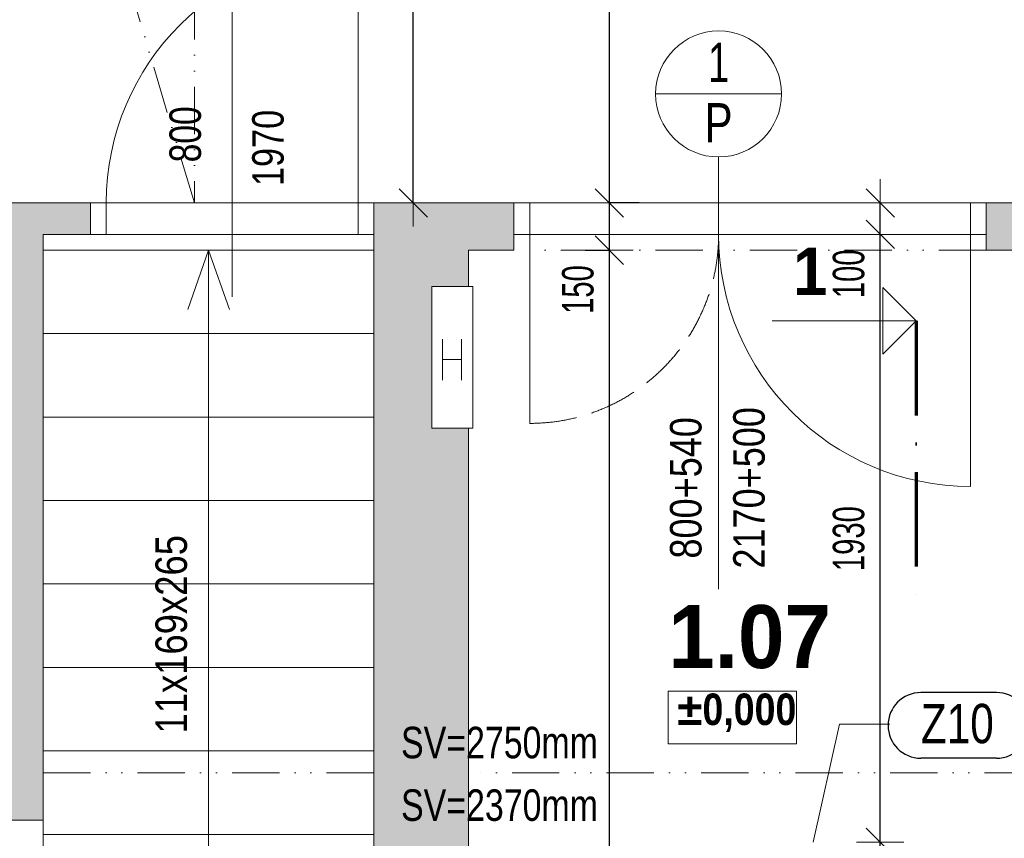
# Model space of a CAD drawing. Header units: millimetres. Extents: x -19372 to 59327, y -69634 to -42168.
# Tile 17 of 44: x 537 to 3665, y -57354 to -54755. Entities that reach past the tile are written whole.
import ezdxf

# ---------------------------------------------------------------- set-up
doc = ezdxf.new("R2010")
doc.units = ezdxf.units.MM
doc.header["$PDMODE"] = 65
for name, pattern in [('Carkovana 2x_1', [200, 150, -50]), ('JIS_08_37', [480, 300, -90, 0, -90]), ('JIS_09_15', [300, 150, -50, 0, -50, 0, -50])]:
    doc.linetypes.add(name, pattern=pattern)
for name, color, linetype, lineweight in [('XR$2$1.NP - STÁVAJÍCÍ_1', 7, 'Continuous', 25), ('XR$3$KOTY_1', 7, 'Continuous', 25), ('XR$5$OKNA + IZOLANT_1', 7, 'Continuous', 25), ('XR$7$1.NP - FILING_1', 7, 'Continuous', 25), ('XR$8$1.NP - NÁVRH_1', 7, 'Continuous', 25)]:
    doc.layers.add(name, color=color, linetype=linetype, lineweight=lineweight)
doc.styles.add('ARIAL', font='ARIAL.TTF')
doc.styles.add('Arial Black', font='Arial Black')
doc.styles.add('ARIALNARROW', font='ARIALN.TTF')
doc.dimstyles.new('DIMSTYLE_10', dxfattribs={"dimtxt": 100, "dimasz": 150, "dimexe": 0, "dimexo": 0, "dimgap": 50, "dimtad": 2, "dimdec": 0, "dimrnd": 5, "dimzin": 12, "dimdsep": 46, "dimtxsty": 'ARIALNARROW', "dimblk1": 'ALL_ML_STRICH', "dimblk2": 'ALL_ML_STRICH', "dimsah": 1, "dimcen": 0, "dimclrd": 6, "dimclre": 6, "dimclrt": 6, "dimadec": 0, "dimazin": 0, "dimtfac": 1, "dimtdec": 0, "dimtix": 1, "dimtmove": 2, "dimatfit": 3, "dimfxl": 0, "dimtvp": 1.2, "dimtzin": 0, "dimlwd": 0, "dimlwe": 13, "dimarcsym": 0})
doc.dimstyles.new('DIMSTYLE_3', dxfattribs={"dimtxt": 100, "dimasz": 150, "dimexe": 0, "dimexo": 0, "dimgap": 50, "dimtad": 2, "dimdec": 0, "dimrnd": 5, "dimdsep": 46, "dimtxsty": 'ARIALNARROW', "dimblk1": 'ALL_ML_STRICH', "dimblk2": 'ALL_ML_STRICH', "dimsah": 1, "dimcen": 0, "dimclrd": 6, "dimclre": 6, "dimclrt": 6, "dimadec": 0, "dimazin": 0, "dimtfac": 1, "dimtdec": 0, "dimtix": 1, "dimtmove": 2, "dimatfit": 3, "dimfxl": 0, "dimtzin": 0, "dimlwd": 0, "dimlwe": 13, "dimarcsym": 0})
doc.dimstyles.new('DIMSTYLE_5', dxfattribs={"dimtxt": 100, "dimasz": 150, "dimexe": 0, "dimexo": 0, "dimgap": 50, "dimtad": 2, "dimdec": 0, "dimrnd": 5, "dimdsep": 46, "dimtxsty": 'ARIALNARROW', "dimblk1": 'ALL_ML_STRICH', "dimblk2": 'ALL_ML_STRICH', "dimsah": 1, "dimcen": 0, "dimclrd": 6, "dimclre": 6, "dimclrt": 6, "dimadec": 0, "dimazin": 0, "dimtfac": 1, "dimtdec": 0, "dimtix": 1, "dimtmove": 2, "dimatfit": 3, "dimfxl": 0, "dimtvp": 1.2, "dimtzin": 0, "dimlwd": 0, "dimlwe": 13, "dimarcsym": 0})
doc.dimstyles.new('DIMSTYLE_8', dxfattribs={"dimtxt": 100, "dimasz": 150, "dimexe": 0, "dimexo": 0, "dimgap": 50, "dimtad": 2, "dimdec": 0, "dimrnd": 5, "dimzin": 12, "dimdsep": 46, "dimtxsty": 'ARIALNARROW', "dimblk1": 'ALL_ML_STRICH', "dimblk2": 'ALL_ML_STRICH', "dimsah": 1, "dimcen": 0, "dimclrd": 6, "dimclre": 6, "dimclrt": 6, "dimadec": 0, "dimazin": 0, "dimtfac": 1, "dimtdec": 0, "dimtix": 1, "dimtmove": 2, "dimatfit": 3, "dimfxl": 0, "dimtzin": 0, "dimlwd": 0, "dimlwe": 13, "dimarcsym": 0})

# ---------------------------------------------------------------- blocks, each defined once
blk = doc.blocks.new('KOMPLEXNÍ OBJEKT_2')
at = {"layer": 'XR$3$KOTY_1', "color": 7, "linetype": 'Continuous', "lineweight": 13}
for p, q in [((3385.1, -55711.3), (3279.1, -55605.2)), ((3279.1, -55605.2), (3279.1, -55817.3)), ((3385.1, -55711.3), (2926.8, -55711.3)), ((3385.1, -55711.3), (3279.1, -55817.3))]:
    blk.add_line(p, q, dxfattribs=at)
at = {"layer": 'XR$3$KOTY_1', "color": 7, "linetype": 'JIS_08_37', "lineweight": 70}
blk.add_line((3385.1, -55711.3), (3385.1, -56586.7), dxfattribs=at)
at = {"layer": 'XR$3$KOTY_1', "color": 7, "linetype": 'Continuous', "lineweight": 25, "insert": (2993.4, -55628.8), "char_height": 150, "width": 176.23, "attachment_point": 7, "rotation": 0.0001, "style": 'Arial Black'}
blk.add_mtext('\\W0.82;1', dxfattribs=at)
blk = doc.blocks.new('ALL_ML_STRICH')
at = {"color": 0, "linetype": 'ByBlock', "lineweight": -2}
for p, q in [((0, -0.5), (0, 0.5)), ((-0.3, -0.3), (0.3, 0.3)), ((-1, 0), (0.5, 0))]:
    blk.add_line(p, q, dxfattribs=at)
blk = doc.blocks.new('*D148')
at = {"layer": 'DEFPOINTS', "color": 6, "linetype": 'Continuous', "lineweight": 13}
for p in [(2557.3, -55336.7), (2410.4, -55486.7), (2585.8, -55486.7)]:
    blk.add_point(p, dxfattribs=at)
at = {"layer": 'XR$3$KOTY_1', "color": 6, "linetype": 'Continuous', "lineweight": -2}
for p, q in [((2504.3, -55336.7), (2410.4, -55336.7)), ((2410.4, -55486.7), (2410.4, -55336.7)), ((2332.8, -55486.7), (2410.4, -55486.7))]:
    blk.add_line(p, q, dxfattribs=at)
at = {"layer": 'XR$3$KOTY_1', "color": 6, "linetype": 'Continuous', "lineweight": 13, "xscale": 150, "yscale": 150, "zscale": 150}
for p, rotation in [((2410.4, -55336.7), 90), ((2410.4, -55486.7), 270)]:
    blk.add_blockref('ALL_ML_STRICH', p, dxfattribs=dict(at, rotation=rotation))
at = {"layer": 'XR$3$KOTY_1', "color": 6, "linetype": 'Continuous', "lineweight": 13, "insert": (2310.4, -55611.8), "char_height": 100, "width": 243.429, "attachment_point": 5, "rotation": 90, "style": 'ARIALNARROW'}
blk.add_mtext('\\W0.81;\\A1;{150}', dxfattribs=at)
blk = doc.blocks.new('*D149')
at = {"layer": 'DEFPOINTS', "color": 6, "linetype": 'Continuous', "lineweight": 13}
for p in [(2559.7, -50036.7), (2410.4, -55336.7), (2557.3, -55336.7)]:
    blk.add_point(p, dxfattribs=at)
at = {"layer": 'XR$3$KOTY_1', "color": 6, "linetype": 'Continuous', "lineweight": -2}
for p, q in [((2506.7, -50036.7), (2410.4, -50036.7)), ((2410.4, -55336.7), (2410.4, -50036.7)), ((2504.3, -55336.7), (2410.4, -55336.7))]:
    blk.add_line(p, q, dxfattribs=at)
at = {"layer": 'XR$3$KOTY_1', "color": 6, "linetype": 'Continuous', "lineweight": 13, "xscale": 150, "yscale": 150, "zscale": 150}
for p, rotation in [((2410.4, -50036.7), 90), ((2410.4, -55336.7), 270)]:
    blk.add_blockref('ALL_ML_STRICH', p, dxfattribs=dict(at, rotation=rotation))
at = {"layer": 'XR$3$KOTY_1', "color": 6, "linetype": 'Continuous', "lineweight": 13, "insert": (2310.4, -52687.7), "char_height": 100, "width": 324.571, "attachment_point": 5, "rotation": 90, "style": 'ARIALNARROW'}
blk.add_mtext('\\W0.81;\\A1;{5300}', dxfattribs=at)
blk = doc.blocks.new('*D279')
at = {"layer": 'DEFPOINTS', "color": 6, "linetype": 'Continuous', "lineweight": 13}
for p in [(2585.8, -55486.7), (2410.4, -59566.7), (2585.8, -59566.7)]:
    blk.add_point(p, dxfattribs=at)
at = {"layer": 'XR$3$KOTY_1', "color": 6, "linetype": 'Continuous', "lineweight": -2}
for p, q in [((2332.8, -55486.7), (2410.4, -55486.7)), ((2410.4, -59566.7), (2410.4, -55486.7)), ((2232.8, -59566.7), (2410.4, -59566.7))]:
    blk.add_line(p, q, dxfattribs=at)
at = {"layer": 'XR$3$KOTY_1', "color": 6, "linetype": 'Continuous', "lineweight": 13, "xscale": 150, "yscale": 150, "zscale": 150}
for p, rotation in [((2410.4, -55486.7), 90), ((2410.4, -59566.7), 270)]:
    blk.add_blockref('ALL_ML_STRICH', p, dxfattribs=dict(at, rotation=rotation))
at = {"layer": 'XR$3$KOTY_1', "color": 6, "linetype": 'Continuous', "lineweight": 13, "insert": (2310.4, -57527.7), "char_height": 100, "width": 324.571, "attachment_point": 5, "rotation": 90, "style": 'ARIALNARROW'}
blk.add_mtext('\\W0.81;\\A1;{4080}', dxfattribs=at)
blk = doc.blocks.new('*D280')
at = {"layer": 'DEFPOINTS', "color": 6, "linetype": 'Continuous', "lineweight": 13}
for p in [(3562.2, -57366.7), (3270.6, -59566.7), (3562.2, -59566.7)]:
    blk.add_point(p, dxfattribs=at)
at = {"layer": 'XR$3$KOTY_1', "color": 6, "linetype": 'Continuous', "lineweight": -2}
for p, q in [((3270.6, -57366.7), (3270.6, -57366.7)), ((3270.6, -59566.7), (3270.6, -57366.7)), ((3270.6, -59566.7), (3270.6, -59566.7))]:
    blk.add_line(p, q, dxfattribs=at)
at = {"layer": 'XR$3$KOTY_1', "color": 6, "linetype": 'Continuous', "lineweight": 13, "xscale": 150, "yscale": 150, "zscale": 150}
for p, rotation in [((3270.6, -57366.7), 90), ((3270.6, -59566.7), 270)]:
    blk.add_blockref('ALL_ML_STRICH', p, dxfattribs=dict(at, rotation=rotation))
at = {"layer": 'XR$3$KOTY_1', "color": 6, "linetype": 'Continuous', "lineweight": 13, "insert": (3170.6, -58467.7), "char_height": 100, "width": 324.571, "attachment_point": 5, "rotation": 90, "style": 'ARIALNARROW'}
blk.add_mtext('\\W0.81;\\A1;{2200}', dxfattribs=at)
blk = doc.blocks.new('*D281')
at = {"layer": 'DEFPOINTS', "color": 6, "linetype": 'Continuous', "lineweight": 13}
for p in [(3607.2, -55436.7), (3270.6, -57366.7), (3562.2, -57366.7)]:
    blk.add_point(p, dxfattribs=at)
at = {"layer": 'XR$3$KOTY_1', "color": 6, "linetype": 'Continuous', "lineweight": -2}
for p, q in [((3270.6, -55436.7), (3270.6, -55436.7)), ((3270.6, -57366.7), (3270.6, -55436.7)), ((3270.6, -57366.7), (3270.6, -57366.7))]:
    blk.add_line(p, q, dxfattribs=at)
at = {"layer": 'XR$3$KOTY_1', "color": 6, "linetype": 'Continuous', "lineweight": 13, "xscale": 150, "yscale": 150, "zscale": 150}
for p, rotation in [((3270.6, -55436.7), 90), ((3270.6, -57366.7), 270)]:
    blk.add_blockref('ALL_ML_STRICH', p, dxfattribs=dict(at, rotation=rotation))
at = {"layer": 'XR$3$KOTY_1', "color": 6, "linetype": 'Continuous', "lineweight": 13, "insert": (3170.6, -56402.7), "char_height": 100, "width": 324.571, "attachment_point": 5, "rotation": 90, "style": 'ARIALNARROW'}
blk.add_mtext('\\W0.81;\\A1;{1930}', dxfattribs=at)
blk = doc.blocks.new('*D282')
at = {"layer": 'DEFPOINTS', "color": 6, "linetype": 'Continuous', "lineweight": 13}
for p in [(3607.2, -55336.7), (3270.6, -55436.7), (3607.2, -55436.7)]:
    blk.add_point(p, dxfattribs=at)
at = {"layer": 'XR$3$KOTY_1', "color": 6, "linetype": 'Continuous', "lineweight": -2}
for p, q in [((3270.6, -55336.7), (3270.6, -55336.7)), ((3270.6, -55436.7), (3270.6, -55336.7)), ((3270.6, -55436.7), (3270.6, -55436.7))]:
    blk.add_line(p, q, dxfattribs=at)
at = {"layer": 'XR$3$KOTY_1', "color": 6, "linetype": 'Continuous', "lineweight": 13, "xscale": 150, "yscale": 150, "zscale": 150}
for p, rotation in [((3270.6, -55336.7), 90), ((3270.6, -55436.7), 270)]:
    blk.add_blockref('ALL_ML_STRICH', p, dxfattribs=dict(at, rotation=rotation))
at = {"layer": 'XR$3$KOTY_1', "color": 6, "linetype": 'Continuous', "lineweight": 13, "insert": (3170.6, -55561.8), "char_height": 100, "width": 243.429, "attachment_point": 5, "rotation": 90, "style": 'ARIALNARROW'}
blk.add_mtext('\\W0.81;\\A1;{100}', dxfattribs=at)
blk = doc.blocks.new('*D294')
at = {"layer": 'DEFPOINTS', "color": 6, "linetype": 'Continuous', "lineweight": 13}
for p in [(1092.2, -53166.7), (1092.2, -55336.7), (1787.3, -55336.7)]:
    blk.add_point(p, dxfattribs=at)
at = {"layer": 'XR$3$KOTY_1', "color": 6, "linetype": 'Continuous', "lineweight": -2}
for p, q in [((1437.3, -53166.7), (1787.3, -53166.7)), ((1787.3, -55336.7), (1787.3, -53166.7)), ((1787.3, -55336.7), (1787.3, -55336.7))]:
    blk.add_line(p, q, dxfattribs=at)
at = {"layer": 'XR$3$KOTY_1', "color": 6, "linetype": 'Continuous', "lineweight": 13, "xscale": 150, "yscale": 150, "zscale": 150}
for p, rotation in [((1787.3, -53166.7), 90), ((1787.3, -55336.7), 270)]:
    blk.add_blockref('ALL_ML_STRICH', p, dxfattribs=dict(at, rotation=rotation))
at = {"layer": 'XR$3$KOTY_1', "color": 6, "linetype": 'Continuous', "lineweight": 13, "insert": (1687.3, -54252.7), "char_height": 100, "width": 324.571, "attachment_point": 5, "rotation": 90, "style": 'ARIALNARROW'}
blk.add_mtext('\\W0.81;\\A1;{2170}', dxfattribs=at)

msp = doc.modelspace()

# ---------------------------------------------------------------- hatches: boundary and pattern name
at = {"layer": 'XR$7$1.NP - FILING_1', "linetype": 'Continuous', "lineweight": 13}
for points in [[(762.2, -55336.7), (442.2, -55336.7), (442.2, -55166.7), (292.2, -55166.7), (292.2, -55336.7), (-207.8, -55336.7), (-207.8, -55436.7), (462.2, -55436.7), (462.2, -56196.7), (-207.8, -56196.7), (-207.8, -56296.7), (462.2, -56296.7), (462.2, -57146.7), (-157.8, -57146.7), (-157.8, -57296.7), (612.2, -57296.7), (612.2, -55436.7), (762.2, -55436.7)], [(1846.1, -55601.6), (1962.2, -55601.6), (1962.2, -55486.7), (2107.2, -55486.7), (2107.2, -55336.7), (1662.2, -55336.7), (1662.2, -59216.7), (-777.8, -59216.7), (-777.8, -57296.7), (-457.8, -57296.7), (-457.8, -57146.7), (-1007.8, -57146.7), (-1007.8, -55336.7), (-1157.8, -55336.7), (-1157.8, -57146.7), (-2757.8, -57146.7), (-2757.8, -57596.7), (-1227.8, -57596.7), (-1227.8, -59666.7), (1962.2, -59666.7), (1962.2, -56051.6), (1846.1, -56051.6)], [(4102.2, -55336.7), (3607.2, -55336.7), (3607.2, -55486.7), (3752.2, -55486.7), (3752.2, -56386.7), (4052.2, -56386.7), (4052.2, -55486.7), (4102.2, -55486.7)]]:
    msp.add_hatch(color=254, dxfattribs=at).paths.add_polyline_path(points)

# ---------------------------------------------------------------- linework, layer by layer
at = {"layer": 'XR$2$1.NP - STÁVAJÍCÍ_1', "color": 8, "linetype": 'Continuous', "lineweight": 13}
for p, q in [((1212.2, -54353.9), (1212.2, -55634.8)), ((1612.2, -55336.7), (1612.2, -54536.7)), ((1662.2, -55336.7), (762.2, -55336.7)), ((812.2, -55436.7), (812.2, -55336.7)), ((1612.2, -55436.7), (1612.2, -55336.7)), ((1662.2, -55436.7), (762.2, -55436.7)), ((1662.2, -55486.7), (612.2, -55486.7)), ((1137.2, -55486.7), (1071.2, -55675.4)), ((1137.2, -58093.5), (1137.2, -55486.7)), ((1137.2, -55486.7), (1203.1, -55675.4)), ((1662.2, -55751.7), (612.2, -55751.7)), ((1662.2, -56016.7), (612.2, -56016.7)), ((1662.2, -56281.7), (612.2, -56281.7)), ((1662.2, -56546.7), (612.2, -56546.7)), ((1662.2, -56811.7), (612.2, -56811.7)), ((1662.2, -57076.7), (612.2, -57076.7)), ((612.2, -57296.7), (612.2, -58216.7)), ((1662.2, -57341.7), (612.2, -57341.7))]:
    msp.add_line(p, q, dxfattribs=at)
at = {"layer": 'XR$2$1.NP - STÁVAJÍCÍ_1', "color": 8, "linetype": 'Continuous', "lineweight": 18}
for p, q in [((762.2, -55336.7), (442.2, -55336.7)), ((762.2, -55436.7), (762.2, -55336.7)), ((1662.2, -59216.7), (1662.2, -55336.7)), ((1962.2, -55336.7), (1662.2, -55336.7)), ((1962.2, -55336.7), (2107.2, -55336.7)), ((2107.2, -55486.7), (2107.2, -55336.7)), ((3607.2, -55486.7), (3607.2, -55336.7)), ((4102.2, -55336.7), (3607.2, -55336.7)), ((612.2, -57296.7), (612.2, -55436.7)), ((762.2, -55436.7), (612.2, -55436.7)), ((2107.2, -55486.7), (1962.2, -55486.7)), ((1962.2, -55601.6), (1962.2, -55486.7)), ((3752.2, -55486.7), (3607.2, -55486.7)), ((1962.2, -59666.7), (1962.2, -56051.6)), ((-157.8, -57296.7), (612.2, -57296.7))]:
    msp.add_line(p, q, dxfattribs=at)
at = {"layer": 'XR$2$1.NP - STÁVAJÍCÍ_1', "color": 8, "linetype": 'JIS_09_15', "lineweight": 13}
for p, q in [((3607.2, -55486.7), (2107.2, -55486.7)), ((1662.2, -57146.7), (612.2, -57146.7)), ((3752.2, -57146.7), (1962.2, -57146.7))]:
    msp.add_line(p, q, dxfattribs=at)
at = {"layer": 'XR$2$1.NP - STÁVAJÍCÍ_1', "color": 252, "linetype": 'Continuous', "lineweight": 13}
for p, q in [((1966.1, -55601.6), (1846.1, -55601.6)), ((1846.1, -55601.6), (1846.1, -56051.6)), ((1966.1, -55601.6), (1976.1, -55601.6)), ((1976.1, -55601.6), (1976.1, -56051.6)), ((1880.3, -55769.3), (1880.3, -55899.3)), ((1940.3, -55769.3), (1940.3, -55899.3)), ((1880.3, -55834.3), (1940.3, -55834.3)), ((1846.1, -56051.6), (1966.1, -56051.6)), ((1976.1, -56051.6), (1966.1, -56051.6))]:
    msp.add_line(p, q, dxfattribs=at)
at = {"layer": 'XR$2$1.NP - STÁVAJÍCÍ_1', "color": 8, "linetype": 'Continuous', "lineweight": 13}
msp.add_arc((1612.2, -55336.7), 800, 90, 180, dxfattribs=at)
at = {"layer": 'XR$3$KOTY_1', "color": 7, "linetype": 'JIS_09_15', "lineweight": 13}
msp.add_line((1092.2, -55336.7), (890.9, -54664.8), dxfattribs=at)
at = {"layer": 'XR$3$KOTY_1', "color": 3, "linetype": 'Continuous', "lineweight": 13}
for p, q in [((2557.2, -54990.7), (2957.2, -54990.7)), ((3141.1, -56991.5), (3057.5, -57366.7)), ((3301.1, -56991.5), (3141.1, -56991.5))]:
    msp.add_line(p, q, dxfattribs=at)
at = {"layer": 'XR$3$KOTY_1', "color": 3, "linetype": 'Continuous', "lineweight": 25}
for p, q in [((3640.3, -56891.5), (3399.6, -56891.5)), ((3640.3, -57099.8), (3399.6, -57099.8))]:
    msp.add_line(p, q, dxfattribs=at)
at = {"layer": 'XR$3$KOTY_1', "color": 3, "linetype": 'Continuous', "lineweight": 13}
msp.add_circle((2757.2, -54990.7), 200, dxfattribs=at)
at = {"layer": 'XR$3$KOTY_1', "color": 3, "linetype": 'Continuous', "lineweight": 25}
for centre, start, end in [((3399.6, -56995.6), 90, 270), ((3640.3, -56995.6), 270, 90)]:
    msp.add_arc(centre, 104.2, start, end, dxfattribs=at)
at = {"layer": 'XR$5$OKNA + IZOLANT_1', "color": 132, "linetype": 'Continuous', "lineweight": 13}
for p, q in [((2757.2, -56563), (2757.2, -55190.7)), ((2107.2, -55336.7), (3607.2, -55336.7)), ((2157.2, -55436.7), (2157.2, -55336.7)), ((3557.2, -55436.7), (3557.2, -55336.7)), ((3607.2, -55436.7), (2107.2, -55436.7)), ((2157.2, -55436.7), (2157.2, -56036.7)), ((3557.2, -55436.7), (3557.2, -56236.7))]:
    msp.add_line(p, q, dxfattribs=at)
at = {"layer": 'XR$5$OKNA + IZOLANT_1', "color": 132, "linetype": 'Carkovana 2x_1', "lineweight": 13}
msp.add_arc((2157.2, -55436.7), 600, 270, 0, dxfattribs=at)
at = {"layer": 'XR$5$OKNA + IZOLANT_1', "color": 132, "linetype": 'Continuous', "lineweight": 13}
msp.add_arc((3557.2, -55436.7), 800, 180, 270, dxfattribs=at)
at = {"layer": 'XR$8$1.NP - NÁVRH_1', "color": 7, "linetype": 'JIS_09_15', "lineweight": 13}
msp.add_line((1092.2, -53166.7), (1092.2, -55336.7), dxfattribs=at)
at = {"layer": 'XR$8$1.NP - NÁVRH_1', "color": 6, "linetype": 'Continuous', "lineweight": 13}
msp.add_lwpolyline([(2597.3, -57053.7), (3004.9, -57053.7), (3004.9, -56887.1), (2597.3, -56887.1), (2597.3, -57053.7)], dxfattribs=at)

# ---------------------------------------------------------------- block references
at = {"layer": 'XR$3$KOTY_1', "color": 7, "linetype": 'Continuous', "lineweight": 25}
msp.add_blockref('KOMPLEXNÍ OBJEKT_2', (0, 0), dxfattribs=at)

# ---------------------------------------------------------------- texts
at = {"layer": 'XR$2$1.NP - STÁVAJÍCÍ_1', "color": 8, "linetype": 'Continuous', "lineweight": 18, "char_height": 100, "attachment_point": 5, "rotation": 90, "style": 'ARIALNARROW'}
for s, insert, width in [('\\W0.93;800', (1063.6, -55118.9), 225.547), ('\\W0.95;1970', (1326.3, -55162.1), 295.658)]:
    msp.add_mtext(s, dxfattribs=dict(at, insert=insert, width=width))
at = {"layer": 'XR$3$KOTY_1', "color": 3, "linetype": 'Continuous', "lineweight": 25, "char_height": 125, "style": 'ARIAL'}
for s, insert, width, attachment_point in [('\\W0.69;1', (2757.2, -54890.7), 118.708, 5), ('\\W0.76;P', (2757.2, -55082.3), 137.177, 5), ('\\W0.77;Z10', (3399.6, -57054), 288.899, 7)]:
    msp.add_mtext(s, dxfattribs=dict(at, insert=insert, width=width, attachment_point=attachment_point))
at = {"layer": 'XR$3$KOTY_1', "color": 6, "linetype": 'Continuous', "lineweight": 13, "insert": (2602.7, -56241.4), "char_height": 100, "width": 569.767, "attachment_point": 2, "rotation": 90, "line_spacing_factor": 1.204819, "style": 'ARIALNARROW'}
msp.add_mtext('\\W1.00;800+540\\P2170+500', dxfattribs=at)
at = {"layer": 'XR$3$KOTY_1', "color": 6, "linetype": 'Continuous', "lineweight": 18, "insert": (1019.1, -56706.4), "char_height": 100, "width": 703.252, "attachment_point": 5, "rotation": 90, "style": 'ARIALNARROW'}
msp.add_mtext('\\W1.01;11x169x265', dxfattribs=at)
at = {"layer": 'XR$3$KOTY_1', "color": 6, "linetype": 'Continuous', "lineweight": 18, "char_height": 100, "width": 676.724, "attachment_point": 5, "style": 'ARIALNARROW'}
for s, insert in [('\\W0.94;SV=2750mm', (2061.2, -57050.8)), ('\\W0.94;SV=2370mm', (2061.2, -57249.5))]:
    msp.add_mtext(s, dxfattribs=dict(at, insert=insert))
at = {"layer": 'XR$8$1.NP - NÁVRH_1', "color": 7, "linetype": 'Continuous', "lineweight": 35, "insert": (2597.3, -56613.7), "char_height": 200, "width": 627.778, "attachment_point": 1, "style": 'Arial Black'}
msp.add_mtext('\\W0.83;1.07', dxfattribs=at)
at = {"layer": 'XR$8$1.NP - NÁVRH_1', "color": 6, "linetype": 'Continuous', "lineweight": 13, "insert": (2626.2, -57017.1), "char_height": 100, "width": 430.643, "attachment_point": 7, "style": 'ARIALNARROW'}
msp.add_mtext('\\W1.04;\\fArial Narrow|i0|b1|c0|p0;±0,000', dxfattribs=at)

# ---------------------------------------------------------------- dimensions: what is measured, and where the dimension line sits
at = {"layer": 'XR$3$KOTY_1', "color": 6, "linetype": 'Continuous', "lineweight": 13}
for base, p1, p2, dimstyle, picture, middle in [((2410.4, -50036.7), (2504.3, -55336.7), (2506.7, -50036.7), 'DIMSTYLE_3', '*D149', (2310.4, -52687.7)), ((1787.3, -53166.7), (1787.3, -55336.7), (1437.3, -53166.7), 'DIMSTYLE_8', '*D294', (1687.3, -54252.7)), ((2410.4, -55336.7), (2332.8, -55486.7), (2504.3, -55336.7), 'DIMSTYLE_5', '*D148', (2310.4, -55611.8)), ((3270.6, -55336.7), (3270.6, -55436.7), (3270.6, -55336.7), 'DIMSTYLE_10', '*D282', (3170.6, -55561.8)), ((3270.6, -55436.7), (3270.6, -57366.7), (3270.6, -55436.7), 'DIMSTYLE_8', '*D281', (3170.6, -56402.7)), ((2410.4, -55486.7), (2232.8, -59566.7), (2332.8, -55486.7), 'DIMSTYLE_3', '*D279', (2310.4, -57527.7)), ((3270.6, -57366.7), (3270.6, -59566.7), (3270.6, -57366.7), 'DIMSTYLE_8', '*D280', (3170.6, -58467.7))]:
    dim = msp.add_linear_dim(base=base, p1=p1, p2=p2, angle=90, dimstyle=dimstyle, override={"dimpost": '<>', "dimclrd": 6, "dimclre": 6, "dimclrt": 6, "dimlwd": 0, "dimlwe": 13}, dxfattribs=at)
    dim.commit()
    dim.dimension.update_dxf_attribs({"geometry": picture, "text_midpoint": middle, "dimtype": 160})

doc.saveas('drawing.dxf')
